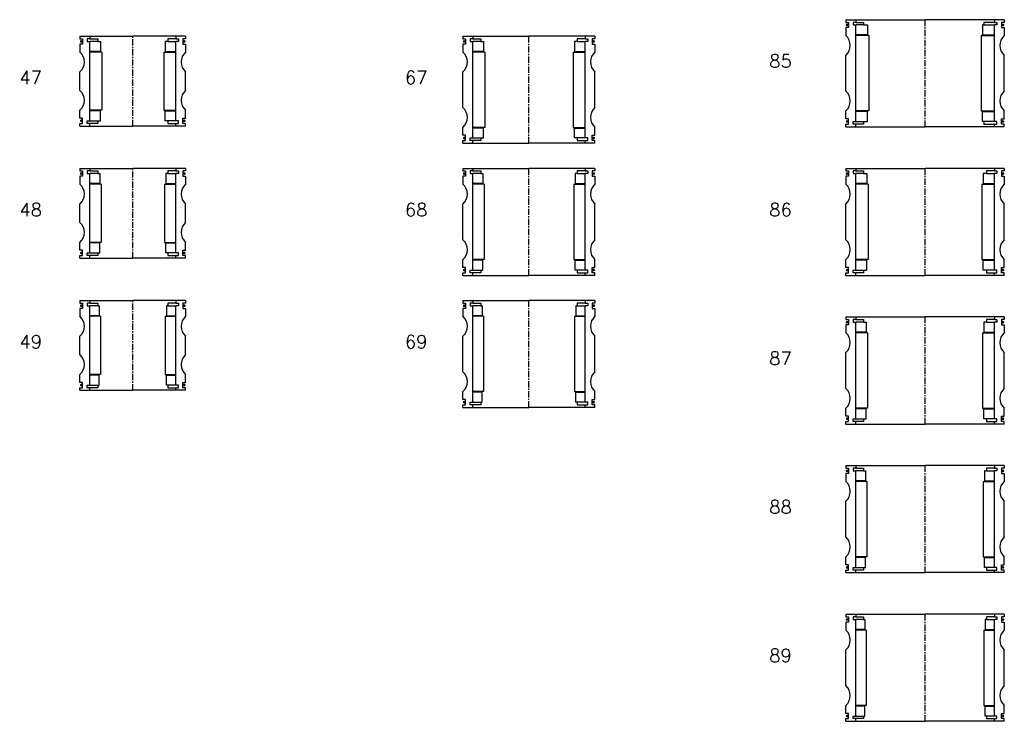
# Model space of a CAD drawing. Extents: x -2018 to 705, y -3434 to 3626.
# Tile 1 of 29: x -986 to -240, y -2308 to -1778. Entities that reach past the tile are written whole.
import ezdxf

# ---------------------------------------------------------------- set-up
doc = ezdxf.new("R2010")
doc.units = 0
doc.header["$LTSCALE"] = 0.15
doc.linetypes.add('CENTER', pattern=[50.8, 31.75, -6.35, 6.35, -6.35])
doc.layers.get('0').update_dxf_attribs({"linetype": 'CONTINUOUS'})
doc.layers.add('CENTER', color=9, linetype='CENTER')
doc.styles.add('ROMANS', font='romans')

# ---------------------------------------------------------------- blocks, each defined once
blk = doc.blocks.new('6S047B')
for p, q in [((-40, 34), (-32.5, 34)), ((-40, 34), (-40, 32)), ((-40, 32), (-38, 32)), ((-38, 32), (-38, 28)), ((-32.5, 32), (-34.5, 32)), ((-34.5, 32), (-34.5, 30)), ((-34.5, 30), (-32.5, 30)), ((-32.5, 34), (0, 34)), ((-32.5, 34), (-32.5, 32)), ((-32.5, 32), (-26.5, 32)), ((-32.5, -30), (-32.5, 30)), ((-26.5, 30), (-32.5, 30)), ((-26.5, 32), (-26.5, 30)), ((-26.5, 30), (-24.5, 30)), ((-24.5, 30), (-24.5, 22.5)), ((32.5, 34), (0, 34)), ((26.5, 30), (24.5, 30)), ((24.5, 30), (24.5, 22.5)), ((32.5, 32), (26.5, 32)), ((26.5, 32), (26.5, 30)), ((26.5, 30), (32.5, 30)), ((32.5, 34), (32.5, 32)), ((40, 34), (32.5, 34)), ((32.5, 32), (34.5, 32)), ((34.5, 30), (32.5, 30)), ((32.5, -30), (32.5, 30)), ((34.5, 32), (34.5, 30)), ((40, 32), (38, 32)), ((38, 32), (38, 28)), ((40, 34), (40, 32)), ((-38, 28), (-40, 28)), ((-40, 28), (-40, 22)), ((-24.5, 22.5), (-32.5, 22.5)), ((24.5, 22.5), (32.5, 22.5)), ((38, 28), (40, 28)), ((40, 28), (40, 22)), ((-23.5, 22), (-32.5, 22)), ((-23.5, 22), (-23.5, -22)), ((23.5, 22), (23.5, -22)), ((23.5, 22), (32.5, 22)), ((-40, -7), (-40, 7)), ((40, -7), (40, 7)), ((-40, -28), (-40, -22)), ((-23.5, -22), (-32.5, -22)), ((23.5, -22), (32.5, -22)), ((40, -28), (40, -22)), ((-38, -28), (-40, -28)), ((-38, -32), (-38, -28)), ((-24.5, -22.5), (-32.5, -22.5)), ((-24.5, -30), (-24.5, -22.5)), ((24.5, -30), (24.5, -22.5)), ((24.5, -22.5), (32.5, -22.5)), ((38, -32), (38, -28)), ((38, -28), (40, -28)), ((-40, -34), (-40, -32)), ((-40, -32), (-38, -32)), ((-40, -34), (-32.5, -34)), ((-34.5, -32), (-34.5, -30)), ((-34.5, -30), (-32.5, -30)), ((-32.5, -32), (-34.5, -32)), ((-32.5, -30), (-26.5, -30)), ((-32.5, -34), (-32.5, -32)), ((-26.5, -32), (-32.5, -32)), ((-32.5, -34), (0, -34)), ((-26.5, -30), (-26.5, -32)), ((-26.5, -30), (-24.5, -30)), ((32.5, -34), (0, -34)), ((26.5, -30), (24.5, -30)), ((32.5, -30), (26.5, -30)), ((26.5, -30), (26.5, -32)), ((26.5, -32), (32.5, -32)), ((34.5, -30), (32.5, -30)), ((32.5, -34), (32.5, -32)), ((32.5, -32), (34.5, -32)), ((40, -34), (32.5, -34)), ((34.5, -32), (34.5, -30)), ((40, -32), (38, -32)), ((40, -34), (40, -32))]:
    blk.add_line(p, q)
at = {"const_width": 0.95}
for points in [[(-38.51, 30.04, -1), (-39.56, 30.04, -1)], [(38.51, 30.04, 1), (39.56, 30.04, 1)], [(-38.45, -30.02, -1), (-39.5, -30.02, -1)], [(38.45, -30.02, 1), (39.5, -30.02, 1)]]:
    blk.add_lwpolyline(points, format="xyb", close=True, dxfattribs=at)
for centre, start, end in [((-46.61, 14.5), 311.40962, 48.59038), ((46.61, 14.5), 131.40962, 228.59038), ((-46.61, -14.5), 311.40962, 48.59038), ((46.61, -14.5), 131.40962, 228.59038)]:
    blk.add_arc(centre, 10, start, end)
at = {"layer": 'CENTER'}
blk.add_line((0, -34), (0, 34), dxfattribs=at)
blk = doc.blocks.new('6S048B')
for p, q in [((-40, 34), (-32.5, 34)), ((-40, 34), (-40, 32)), ((-40, 32), (-38, 32)), ((-38, 32), (-38, 28)), ((-32.5, 32), (-34.5, 32)), ((-34.5, 32), (-34.5, 30)), ((-34.5, 30), (-32.5, 30)), ((-32.5, 34), (0, 34)), ((-32.5, 34), (-32.5, 32)), ((-32.5, 32), (-26.5, 32)), ((-32.5, -30), (-32.5, 30)), ((-26.5, 30), (-32.5, 30)), ((-26.5, 32), (-26.5, 30)), ((-26.5, 30), (-25, 30)), ((-25, 30), (-25, 22.5)), ((32.5, 34), (0, 34)), ((26.5, 30), (25, 30)), ((25, 30), (25, 22.5)), ((32.5, 32), (26.5, 32)), ((26.5, 32), (26.5, 30)), ((26.5, 30), (32.5, 30)), ((32.5, 34), (32.5, 32)), ((40, 34), (32.5, 34)), ((32.5, 32), (34.5, 32)), ((34.5, 30), (32.5, 30)), ((32.5, -30), (32.5, 30)), ((34.5, 32), (34.5, 30)), ((40, 32), (38, 32)), ((38, 32), (38, 28)), ((40, 34), (40, 32)), ((-38, 28), (-40, 28)), ((-40, 28), (-40, 22)), ((-25, 22.5), (-32.5, 22.5)), ((25, 22.5), (32.5, 22.5)), ((38, 28), (40, 28)), ((40, 28), (40, 22)), ((-24, 22), (-32.5, 22)), ((-24, 22), (-24, -22)), ((24, 22), (24, -22)), ((24, 22), (32.5, 22)), ((-40, -7), (-40, 7)), ((40, -7), (40, 7)), ((-40, -28), (-40, -22)), ((-24, -22), (-32.5, -22)), ((24, -22), (32.5, -22)), ((40, -28), (40, -22)), ((-38, -28), (-40, -28)), ((-38, -32), (-38, -28)), ((-25, -22.5), (-32.5, -22.5)), ((-25, -30), (-25, -22.5)), ((25, -30), (25, -22.5)), ((25, -22.5), (32.5, -22.5)), ((38, -32), (38, -28)), ((38, -28), (40, -28)), ((-40, -34), (-40, -32)), ((-40, -32), (-38, -32)), ((-40, -34), (-32.5, -34)), ((-34.5, -32), (-34.5, -30)), ((-34.5, -30), (-32.5, -30)), ((-32.5, -32), (-34.5, -32)), ((-32.5, -30), (-26.5, -30)), ((-32.5, -34), (-32.5, -32)), ((-26.5, -32), (-32.5, -32)), ((-32.5, -34), (0, -34)), ((-26.5, -30), (-26.5, -32)), ((-26.5, -30), (-25, -30)), ((32.5, -34), (0, -34)), ((26.5, -30), (25, -30)), ((32.5, -30), (26.5, -30)), ((26.5, -30), (26.5, -32)), ((26.5, -32), (32.5, -32)), ((34.5, -30), (32.5, -30)), ((32.5, -34), (32.5, -32)), ((32.5, -32), (34.5, -32)), ((40, -34), (32.5, -34)), ((34.5, -32), (34.5, -30)), ((40, -32), (38, -32)), ((40, -34), (40, -32))]:
    blk.add_line(p, q)
at = {"const_width": 0.95}
for points in [[(-38.51, 30.04, -1), (-39.56, 30.04, -1)], [(38.51, 30.04, 1), (39.56, 30.04, 1)], [(-38.45, -30.02, -1), (-39.5, -30.02, -1)], [(38.45, -30.02, 1), (39.5, -30.02, 1)]]:
    blk.add_lwpolyline(points, format="xyb", close=True, dxfattribs=at)
for centre, start, end in [((-46.61, 14.5), 311.40962, 48.59038), ((46.61, 14.5), 131.40962, 228.59038), ((-46.61, -14.5), 311.40962, 48.59038), ((46.61, -14.5), 131.40962, 228.59038)]:
    blk.add_arc(centre, 10, start, end)
at = {"layer": 'CENTER'}
blk.add_line((0, -34), (0, 34), dxfattribs=at)
blk = doc.blocks.new('6S049B')
for p, q in [((-40, 34), (-32.5, 34)), ((-40, 34), (-40, 32)), ((-40, 32), (-38, 32)), ((-38, 32), (-38, 28)), ((-32.5, 32), (-34.5, 32)), ((-34.5, 32), (-34.5, 30)), ((-34.5, 30), (-32.5, 30)), ((-32.5, 34), (0, 34)), ((-32.5, 34), (-32.5, 32)), ((-32.5, 32), (-26.5, 32)), ((-32.5, -30), (-32.5, 30)), ((-26.5, 30), (-32.5, 30)), ((-26.5, 32), (-26.5, 30)), ((-26.5, 30), (-25.5, 30)), ((-25.5, 30), (-25.5, 22.5)), ((32.5, 34), (0, 34)), ((26.5, 30), (25.5, 30)), ((25.5, 30), (25.5, 22.5)), ((32.5, 32), (26.5, 32)), ((26.5, 32), (26.5, 30)), ((26.5, 30), (32.5, 30)), ((32.5, 34), (32.5, 32)), ((40, 34), (32.5, 34)), ((32.5, 32), (34.5, 32)), ((34.5, 30), (32.5, 30)), ((32.5, -30), (32.5, 30)), ((34.5, 32), (34.5, 30)), ((40, 32), (38, 32)), ((38, 32), (38, 28)), ((40, 34), (40, 32)), ((-38, 28), (-40, 28)), ((-40, 28), (-40, 22)), ((-25.5, 22.5), (-32.5, 22.5)), ((25.5, 22.5), (32.5, 22.5)), ((38, 28), (40, 28)), ((40, 28), (40, 22)), ((-24.5, 22), (-32.5, 22)), ((-24.5, 22), (-24.5, -22)), ((24.5, 22), (24.5, -22)), ((24.5, 22), (32.5, 22)), ((-40, -7), (-40, 7)), ((40, -7), (40, 7)), ((-40, -28), (-40, -22)), ((-24.5, -22), (-32.5, -22)), ((24.5, -22), (32.5, -22)), ((40, -28), (40, -22)), ((-38, -28), (-40, -28)), ((-38, -32), (-38, -28)), ((-25.5, -22.5), (-32.5, -22.5)), ((-25.5, -30), (-25.5, -22.5)), ((25.5, -30), (25.5, -22.5)), ((25.5, -22.5), (32.5, -22.5)), ((38, -32), (38, -28)), ((38, -28), (40, -28)), ((-40, -34), (-40, -32)), ((-40, -32), (-38, -32)), ((-40, -34), (-32.5, -34)), ((-34.5, -32), (-34.5, -30)), ((-34.5, -30), (-32.5, -30)), ((-32.5, -32), (-34.5, -32)), ((-32.5, -30), (-26.5, -30)), ((-32.5, -34), (-32.5, -32)), ((-26.5, -32), (-32.5, -32)), ((-32.5, -34), (0, -34)), ((-26.5, -30), (-26.5, -32)), ((-26.5, -30), (-25.5, -30)), ((32.5, -34), (0, -34)), ((26.5, -30), (25.5, -30)), ((32.5, -30), (26.5, -30)), ((26.5, -30), (26.5, -32)), ((26.5, -32), (32.5, -32)), ((34.5, -30), (32.5, -30)), ((32.5, -34), (32.5, -32)), ((32.5, -32), (34.5, -32)), ((40, -34), (32.5, -34)), ((34.5, -32), (34.5, -30)), ((40, -32), (38, -32)), ((40, -34), (40, -32))]:
    blk.add_line(p, q)
at = {"const_width": 0.95}
for points in [[(-38.51, 30.04, -1), (-39.56, 30.04, -1)], [(38.51, 30.04, 1), (39.56, 30.04, 1)], [(-38.45, -30.02, -1), (-39.5, -30.02, -1)], [(38.45, -30.02, 1), (39.5, -30.02, 1)]]:
    blk.add_lwpolyline(points, format="xyb", close=True, dxfattribs=at)
for centre, start, end in [((-46.61, 14.5), 311.40962, 48.59038), ((46.61, 14.5), 131.40962, 228.59038), ((-46.61, -14.5), 311.40962, 48.59038), ((46.61, -14.5), 131.40962, 228.59038)]:
    blk.add_arc(centre, 10, start, end)
at = {"layer": 'CENTER'}
blk.add_line((0, -34), (0, 34), dxfattribs=at)
blk = doc.blocks.new('6S089B')
for p, q in [((-60, 40.5), (-52.5, 40.5)), ((-60, 40.5), (-60, 38.5)), ((-60, 38.5), (-58, 38.5)), ((-58, 38.5), (-58, 34.5)), ((-52.5, 38.5), (-54.5, 38.5)), ((-54.5, 38.5), (-54.5, 36.5)), ((-52.5, 40.5), (0, 40.5)), ((-52.5, 40.5), (-52.5, 38.5)), ((-52.5, 38.5), (-46.5, 38.5)), ((-46.5, 38.5), (-46.5, 36.5)), ((52.5, 40.5), (0, 40.5)), ((52.5, 38.5), (46.5, 38.5)), ((46.5, 38.5), (46.5, 36.5)), ((52.5, 40.5), (52.5, 38.5)), ((60, 40.5), (52.5, 40.5)), ((52.5, 38.5), (54.5, 38.5)), ((54.5, 38.5), (54.5, 36.5)), ((60, 38.5), (58, 38.5)), ((58, 38.5), (58, 34.5)), ((60, 40.5), (60, 38.5)), ((-58, 34.5), (-60, 34.5)), ((-60, 34.5), (-60, 28.5)), ((-54.5, 36.5), (-52.5, 36.5)), ((-52.5, -36.5), (-52.5, 36.5)), ((-46.5, 36.5), (-52.5, 36.5)), ((-46.5, 36.5), (-45.5, 36.5)), ((-45.5, 36.5), (-45.5, 29)), ((46.5, 36.5), (45.5, 36.5)), ((45.5, 36.5), (45.5, 29)), ((46.5, 36.5), (52.5, 36.5)), ((54.5, 36.5), (52.5, 36.5)), ((52.5, -36.5), (52.5, 36.5)), ((58, 34.5), (60, 34.5)), ((60, 34.5), (60, 28.5)), ((-45.5, 29), (-52.5, 29)), ((-44.5, 28.5), (-52.5, 28.5)), ((-44.5, 28.5), (-44.5, -28.5)), ((44.5, 28.5), (44.5, -28.5)), ((44.5, 28.5), (52.5, 28.5)), ((45.5, 29), (52.5, 29)), ((-60, -13.5), (-60, 13.5)), ((60, -13.5), (60, 13.5)), ((-60, -34.5), (-60, -28.5)), ((-44.5, -28.5), (-52.5, -28.5)), ((-45.5, -29), (-52.5, -29)), ((-45.5, -36.5), (-45.5, -29)), ((44.5, -28.5), (52.5, -28.5)), ((45.5, -36.5), (45.5, -29)), ((45.5, -29), (52.5, -29)), ((60, -34.5), (60, -28.5)), ((-58, -34.5), (-60, -34.5)), ((-58, -38.5), (-58, -34.5)), ((-54.5, -38.5), (-54.5, -36.5)), ((-54.5, -36.5), (-52.5, -36.5)), ((-52.5, -36.5), (-46.5, -36.5)), ((-46.5, -36.5), (-46.5, -38.5)), ((-46.5, -36.5), (-45.5, -36.5)), ((46.5, -36.5), (45.5, -36.5)), ((52.5, -36.5), (46.5, -36.5)), ((46.5, -36.5), (46.5, -38.5)), ((54.5, -36.5), (52.5, -36.5)), ((54.5, -38.5), (54.5, -36.5)), ((58, -38.5), (58, -34.5)), ((58, -34.5), (60, -34.5)), ((-60, -40.5), (-60, -38.5)), ((-60, -38.5), (-58, -38.5)), ((-60, -40.5), (-52.5, -40.5)), ((-52.5, -38.5), (-54.5, -38.5)), ((-52.5, -40.5), (-52.5, -38.5)), ((-46.5, -38.5), (-52.5, -38.5)), ((-52.5, -40.5), (0, -40.5)), ((52.5, -40.5), (0, -40.5)), ((46.5, -38.5), (52.5, -38.5)), ((52.5, -40.5), (52.5, -38.5)), ((52.5, -38.5), (54.5, -38.5)), ((60, -40.5), (52.5, -40.5)), ((60, -38.5), (58, -38.5)), ((60, -40.5), (60, -38.5))]:
    blk.add_line(p, q)
at = {"const_width": 0.95}
for points in [[(-58.51, 36.54, -1), (-59.56, 36.54, -1)], [(58.51, 36.54, 1), (59.56, 36.54, 1)], [(-58.45, -36.52, -1), (-59.5, -36.52, -1)], [(58.45, -36.52, 1), (59.5, -36.52, 1)]]:
    blk.add_lwpolyline(points, format="xyb", close=True, dxfattribs=at)
for centre, start, end in [((-66.61, 21), 311.40962, 48.59038), ((66.61, 21), 131.40962, 228.59038), ((-66.61, -21), 311.40962, 48.59038), ((66.61, -21), 131.40962, 228.59038)]:
    blk.add_arc(centre, 10, start, end)
at = {"layer": 'CENTER'}
blk.add_line((0, -40.5), (0, 40.5), dxfattribs=at)
blk = doc.blocks.new('6S088B')
for p, q in [((-60, 40.5), (-52.5, 40.5)), ((-60, 40.5), (-60, 38.5)), ((-60, 38.5), (-58, 38.5)), ((-58, 38.5), (-58, 34.5)), ((-52.5, 38.5), (-54.5, 38.5)), ((-54.5, 38.5), (-54.5, 36.5)), ((-52.5, 40.5), (0, 40.5)), ((-52.5, 40.5), (-52.5, 38.5)), ((-52.5, 38.5), (-46.5, 38.5)), ((-46.5, 38.5), (-46.5, 36.5)), ((52.5, 40.5), (0, 40.5)), ((52.5, 38.5), (46.5, 38.5)), ((46.5, 38.5), (46.5, 36.5)), ((52.5, 40.5), (52.5, 38.5)), ((60, 40.5), (52.5, 40.5)), ((52.5, 38.5), (54.5, 38.5)), ((54.5, 38.5), (54.5, 36.5)), ((60, 38.5), (58, 38.5)), ((58, 38.5), (58, 34.5)), ((60, 40.5), (60, 38.5)), ((-58, 34.5), (-60, 34.5)), ((-60, 34.5), (-60, 28.5)), ((-54.5, 36.5), (-52.5, 36.5)), ((-52.5, -36.5), (-52.5, 36.5)), ((-46.5, 36.5), (-52.5, 36.5)), ((-46.5, 36.5), (-45, 36.5)), ((-45, 36.5), (-45, 29)), ((46.5, 36.5), (45, 36.5)), ((45, 36.5), (45, 29)), ((46.5, 36.5), (52.5, 36.5)), ((54.5, 36.5), (52.5, 36.5)), ((52.5, -36.5), (52.5, 36.5)), ((58, 34.5), (60, 34.5)), ((60, 34.5), (60, 28.5)), ((-45, 29), (-52.5, 29)), ((-44, 28.5), (-52.5, 28.5)), ((-44, 28.5), (-44, -28.5)), ((44, 28.5), (44, -28.5)), ((44, 28.5), (52.5, 28.5)), ((45, 29), (52.5, 29)), ((-60, -13.5), (-60, 13.5)), ((60, -13.5), (60, 13.5)), ((-60, -34.5), (-60, -28.5)), ((-44, -28.5), (-52.5, -28.5)), ((-45, -29), (-52.5, -29)), ((-45, -36.5), (-45, -29)), ((44, -28.5), (52.5, -28.5)), ((45, -36.5), (45, -29)), ((45, -29), (52.5, -29)), ((60, -34.5), (60, -28.5)), ((-58, -34.5), (-60, -34.5)), ((-58, -38.5), (-58, -34.5)), ((-54.5, -38.5), (-54.5, -36.5)), ((-54.5, -36.5), (-52.5, -36.5)), ((-52.5, -36.5), (-46.5, -36.5)), ((-46.5, -36.5), (-46.5, -38.5)), ((-46.5, -36.5), (-45, -36.5)), ((46.5, -36.5), (45, -36.5)), ((52.5, -36.5), (46.5, -36.5)), ((46.5, -36.5), (46.5, -38.5)), ((54.5, -36.5), (52.5, -36.5)), ((54.5, -38.5), (54.5, -36.5)), ((58, -38.5), (58, -34.5)), ((58, -34.5), (60, -34.5)), ((-60, -40.5), (-60, -38.5)), ((-60, -38.5), (-58, -38.5)), ((-60, -40.5), (-52.5, -40.5)), ((-52.5, -38.5), (-54.5, -38.5)), ((-52.5, -40.5), (-52.5, -38.5)), ((-46.5, -38.5), (-52.5, -38.5)), ((-52.5, -40.5), (0, -40.5)), ((52.5, -40.5), (0, -40.5)), ((46.5, -38.5), (52.5, -38.5)), ((52.5, -40.5), (52.5, -38.5)), ((52.5, -38.5), (54.5, -38.5)), ((60, -40.5), (52.5, -40.5)), ((60, -38.5), (58, -38.5)), ((60, -40.5), (60, -38.5))]:
    blk.add_line(p, q)
at = {"const_width": 0.95}
for points in [[(-58.51, 36.54, -1), (-59.56, 36.54, -1)], [(58.51, 36.54, 1), (59.56, 36.54, 1)], [(-58.45, -36.52, -1), (-59.5, -36.52, -1)], [(58.45, -36.52, 1), (59.5, -36.52, 1)]]:
    blk.add_lwpolyline(points, format="xyb", close=True, dxfattribs=at)
for centre, start, end in [((-66.61, 21), 311.40962, 48.59038), ((66.61, 21), 131.40962, 228.59038), ((-66.61, -21), 311.40962, 48.59038), ((66.61, -21), 131.40962, 228.59038)]:
    blk.add_arc(centre, 10, start, end)
at = {"layer": 'CENTER'}
blk.add_line((0, -40.5), (0, 40.5), dxfattribs=at)
blk = doc.blocks.new('6S087B')
for p, q in [((-60, 40.5), (-52.5, 40.5)), ((-60, 40.5), (-60, 38.5)), ((-60, 38.5), (-58, 38.5)), ((-58, 38.5), (-58, 34.5)), ((-52.5, 38.5), (-54.5, 38.5)), ((-54.5, 38.5), (-54.5, 36.5)), ((-52.5, 40.5), (0, 40.5)), ((-52.5, 40.5), (-52.5, 38.5)), ((-52.5, 38.5), (-46.5, 38.5)), ((-46.5, 38.5), (-46.5, 36.5)), ((52.5, 40.5), (0, 40.5)), ((52.5, 38.5), (46.5, 38.5)), ((46.5, 38.5), (46.5, 36.5)), ((52.5, 40.5), (52.5, 38.5)), ((60, 40.5), (52.5, 40.5)), ((52.5, 38.5), (54.5, 38.5)), ((54.5, 38.5), (54.5, 36.5)), ((60, 38.5), (58, 38.5)), ((58, 38.5), (58, 34.5)), ((60, 40.5), (60, 38.5)), ((-58, 34.5), (-60, 34.5)), ((-60, 34.5), (-60, 28.5)), ((-54.5, 36.5), (-52.5, 36.5)), ((-52.5, -36.5), (-52.5, 36.5)), ((-46.5, 36.5), (-52.5, 36.5)), ((-46.5, 36.5), (-44.5, 36.5)), ((-44.5, 36.5), (-44.5, 29)), ((46.5, 36.5), (44.5, 36.5)), ((44.5, 36.5), (44.5, 29)), ((46.5, 36.5), (52.5, 36.5)), ((54.5, 36.5), (52.5, 36.5)), ((52.5, -36.5), (52.5, 36.5)), ((58, 34.5), (60, 34.5)), ((60, 34.5), (60, 28.5)), ((-44.5, 29), (-52.5, 29)), ((-43.5, 28.5), (-52.5, 28.5)), ((-43.5, 28.5), (-43.5, -28.5)), ((43.5, 28.5), (43.5, -28.5)), ((43.5, 28.5), (52.5, 28.5)), ((44.5, 29), (52.5, 29)), ((-60, -13.5), (-60, 13.5)), ((60, -13.5), (60, 13.5)), ((-60, -34.5), (-60, -28.5)), ((-43.5, -28.5), (-52.5, -28.5)), ((-44.5, -29), (-52.5, -29)), ((-44.5, -36.5), (-44.5, -29)), ((43.5, -28.5), (52.5, -28.5)), ((44.5, -36.5), (44.5, -29)), ((44.5, -29), (52.5, -29)), ((60, -34.5), (60, -28.5)), ((-58, -34.5), (-60, -34.5)), ((-58, -38.5), (-58, -34.5)), ((-54.5, -38.5), (-54.5, -36.5)), ((-54.5, -36.5), (-52.5, -36.5)), ((-52.5, -36.5), (-46.5, -36.5)), ((-46.5, -36.5), (-46.5, -38.5)), ((-46.5, -36.5), (-44.5, -36.5)), ((46.5, -36.5), (44.5, -36.5)), ((52.5, -36.5), (46.5, -36.5)), ((46.5, -36.5), (46.5, -38.5)), ((54.5, -36.5), (52.5, -36.5)), ((54.5, -38.5), (54.5, -36.5)), ((58, -38.5), (58, -34.5)), ((58, -34.5), (60, -34.5)), ((-60, -40.5), (-60, -38.5)), ((-60, -38.5), (-58, -38.5)), ((-60, -40.5), (-52.5, -40.5)), ((-52.5, -38.5), (-54.5, -38.5)), ((-52.5, -40.5), (-52.5, -38.5)), ((-46.5, -38.5), (-52.5, -38.5)), ((-52.5, -40.5), (0, -40.5)), ((52.5, -40.5), (0, -40.5)), ((46.5, -38.5), (52.5, -38.5)), ((52.5, -40.5), (52.5, -38.5)), ((52.5, -38.5), (54.5, -38.5)), ((60, -40.5), (52.5, -40.5)), ((60, -38.5), (58, -38.5)), ((60, -40.5), (60, -38.5))]:
    blk.add_line(p, q)
at = {"const_width": 0.95}
for points in [[(-58.51, 36.54, -1), (-59.56, 36.54, -1)], [(58.51, 36.54, 1), (59.56, 36.54, 1)], [(-58.45, -36.52, -1), (-59.5, -36.52, -1)], [(58.45, -36.52, 1), (59.5, -36.52, 1)]]:
    blk.add_lwpolyline(points, format="xyb", close=True, dxfattribs=at)
for centre, start, end in [((-66.61, 21), 311.40962, 48.59038), ((66.61, 21), 131.40962, 228.59038), ((-66.61, -21), 311.40962, 48.59038), ((66.61, -21), 131.40962, 228.59038)]:
    blk.add_arc(centre, 10, start, end)
at = {"layer": 'CENTER'}
blk.add_line((0, -40.5), (0, 40.5), dxfattribs=at)
blk = doc.blocks.new('6S086B')
for p, q in [((-60, 40.5), (-52.5, 40.5)), ((-60, 40.5), (-60, 38.5)), ((-60, 38.5), (-58, 38.5)), ((-58, 38.5), (-58, 34.5)), ((-52.5, 38.5), (-54.5, 38.5)), ((-54.5, 38.5), (-54.5, 36.5)), ((-52.5, 40.5), (0, 40.5)), ((-52.5, 40.5), (-52.5, 38.5)), ((-52.5, 38.5), (-46.5, 38.5)), ((-46.5, 38.5), (-46.5, 36.5)), ((52.5, 40.5), (0, 40.5)), ((52.5, 38.5), (46.5, 38.5)), ((46.5, 38.5), (46.5, 36.5)), ((52.5, 40.5), (52.5, 38.5)), ((60, 40.5), (52.5, 40.5)), ((52.5, 38.5), (54.5, 38.5)), ((54.5, 38.5), (54.5, 36.5)), ((60, 38.5), (58, 38.5)), ((58, 38.5), (58, 34.5)), ((60, 40.5), (60, 38.5)), ((-58, 34.5), (-60, 34.5)), ((-60, 34.5), (-60, 28.5)), ((-54.5, 36.5), (-52.5, 36.5)), ((-52.5, -36.5), (-52.5, 36.5)), ((-46.5, 36.5), (-52.5, 36.5)), ((-46.5, 36.5), (-44, 36.5)), ((-44, 36.5), (-44, 29)), ((46.5, 36.5), (44, 36.5)), ((44, 36.5), (44, 29)), ((46.5, 36.5), (52.5, 36.5)), ((54.5, 36.5), (52.5, 36.5)), ((52.5, -36.5), (52.5, 36.5)), ((58, 34.5), (60, 34.5)), ((60, 34.5), (60, 28.5)), ((-44, 29), (-52.5, 29)), ((-43, 28.5), (-52.5, 28.5)), ((-43, 28.5), (-43, -28.5)), ((43, 28.5), (43, -28.5)), ((43, 28.5), (52.5, 28.5)), ((44, 29), (52.5, 29)), ((-60, -13.5), (-60, 13.5)), ((60, -13.5), (60, 13.5)), ((-60, -34.5), (-60, -28.5)), ((-43, -28.5), (-52.5, -28.5)), ((-44, -29), (-52.5, -29)), ((-44, -36.5), (-44, -29)), ((43, -28.5), (52.5, -28.5)), ((44, -36.5), (44, -29)), ((44, -29), (52.5, -29)), ((60, -34.5), (60, -28.5)), ((-58, -34.5), (-60, -34.5)), ((-58, -38.5), (-58, -34.5)), ((-54.5, -38.5), (-54.5, -36.5)), ((-54.5, -36.5), (-52.5, -36.5)), ((-52.5, -36.5), (-46.5, -36.5)), ((-46.5, -36.5), (-46.5, -38.5)), ((-46.5, -36.5), (-44, -36.5)), ((46.5, -36.5), (44, -36.5)), ((52.5, -36.5), (46.5, -36.5)), ((46.5, -36.5), (46.5, -38.5)), ((54.5, -36.5), (52.5, -36.5)), ((54.5, -38.5), (54.5, -36.5)), ((58, -38.5), (58, -34.5)), ((58, -34.5), (60, -34.5)), ((-60, -40.5), (-60, -38.5)), ((-60, -38.5), (-58, -38.5)), ((-60, -40.5), (-52.5, -40.5)), ((-52.5, -38.5), (-54.5, -38.5)), ((-52.5, -40.5), (-52.5, -38.5)), ((-46.5, -38.5), (-52.5, -38.5)), ((-52.5, -40.5), (0, -40.5)), ((52.5, -40.5), (0, -40.5)), ((46.5, -38.5), (52.5, -38.5)), ((52.5, -40.5), (52.5, -38.5)), ((52.5, -38.5), (54.5, -38.5)), ((60, -40.5), (52.5, -40.5)), ((60, -38.5), (58, -38.5)), ((60, -40.5), (60, -38.5))]:
    blk.add_line(p, q)
at = {"const_width": 0.95}
for points in [[(-58.51, 36.54, -1), (-59.56, 36.54, -1)], [(58.51, 36.54, 1), (59.56, 36.54, 1)], [(-58.45, -36.52, -1), (-59.5, -36.52, -1)], [(58.45, -36.52, 1), (59.5, -36.52, 1)]]:
    blk.add_lwpolyline(points, format="xyb", close=True, dxfattribs=at)
for centre, start, end in [((-66.61, 21), 311.40962, 48.59038), ((66.61, 21), 131.40962, 228.59038), ((-66.61, -21), 311.40962, 48.59038), ((66.61, -21), 131.40962, 228.59038)]:
    blk.add_arc(centre, 10, start, end)
at = {"layer": 'CENTER'}
blk.add_line((0, -40.5), (0, 40.5), dxfattribs=at)
blk = doc.blocks.new('6S085B')
for p, q in [((-60, 40.5), (-52.5, 40.5)), ((-60, 40.5), (-60, 38.5)), ((-60, 38.5), (-58, 38.5)), ((-58, 38.5), (-58, 34.5)), ((-52.5, 38.5), (-54.5, 38.5)), ((-54.5, 38.5), (-54.5, 36.5)), ((-52.5, 40.5), (0, 40.5)), ((-52.5, 40.5), (-52.5, 38.5)), ((-52.5, 38.5), (-46.5, 38.5)), ((-46.5, 38.5), (-46.5, 36.5)), ((52.5, 40.5), (0, 40.5)), ((52.5, 38.5), (44.5, 38.5)), ((44.5, 38.5), (44.5, 36.5)), ((52.5, 40.5), (52.5, 38.5)), ((60, 40.5), (52.5, 40.5)), ((52.5, 38.5), (54.5, 38.5)), ((54.5, 38.5), (54.5, 36.5)), ((60, 38.5), (58, 38.5)), ((58, 38.5), (58, 34.5)), ((60, 40.5), (60, 38.5)), ((-58, 34.5), (-60, 34.5)), ((-60, 34.5), (-60, 28.5)), ((-54.5, 36.5), (-52.5, 36.5)), ((-52.5, -36.5), (-52.5, 36.5)), ((-46.5, 36.5), (-52.5, 36.5)), ((-46.5, 36.5), (-43.5, 36.5)), ((-43.5, 36.5), (-43.5, 29)), ((44.5, 36.5), (43.5, 36.5)), ((43.5, 36.5), (43.5, 29)), ((44.5, 36.5), (52.5, 36.5)), ((54.5, 36.5), (52.5, 36.5)), ((52.5, -36.5), (52.5, 36.5)), ((58, 34.5), (60, 34.5)), ((60, 34.5), (60, 28.5)), ((-43.5, 29), (-52.5, 29)), ((-42.5, 28.5), (-52.5, 28.5)), ((-42.5, 28.5), (-42.5, -28.5)), ((42.5, 28.5), (42.5, -28.5)), ((42.5, 28.5), (52.5, 28.5)), ((43.5, 29), (52.5, 29)), ((-60, -13.5), (-60, 13.5)), ((60, -13.5), (60, 13.5)), ((-60, -34.5), (-60, -28.5)), ((-42.5, -28.5), (-52.5, -28.5)), ((-43.5, -29), (-52.5, -29)), ((-43.5, -36.5), (-43.5, -29)), ((42.5, -28.5), (52.5, -28.5)), ((43.5, -36.5), (43.5, -29)), ((43.5, -29), (52.5, -29)), ((60, -34.5), (60, -28.5)), ((-58, -34.5), (-60, -34.5)), ((-58, -38.5), (-58, -34.5)), ((-54.5, -38.5), (-54.5, -36.5)), ((-54.5, -36.5), (-52.5, -36.5)), ((-52.5, -36.5), (-46.5, -36.5)), ((-46.5, -36.5), (-46.5, -38.5)), ((-46.5, -36.5), (-43.5, -36.5)), ((44.5, -36.5), (43.5, -36.5)), ((52.5, -36.5), (44.5, -36.5)), ((44.5, -36.5), (44.5, -38.5)), ((54.5, -36.5), (52.5, -36.5)), ((54.5, -38.5), (54.5, -36.5)), ((58, -38.5), (58, -34.5)), ((58, -34.5), (60, -34.5)), ((-60, -40.5), (-60, -38.5)), ((-60, -38.5), (-58, -38.5)), ((-60, -40.5), (-52.5, -40.5)), ((-52.5, -38.5), (-54.5, -38.5)), ((-52.5, -40.5), (-52.5, -38.5)), ((-46.5, -38.5), (-52.5, -38.5)), ((-52.5, -40.5), (0, -40.5)), ((52.5, -40.5), (0, -40.5)), ((44.5, -38.5), (52.5, -38.5)), ((52.5, -40.5), (52.5, -38.5)), ((52.5, -38.5), (54.5, -38.5)), ((60, -40.5), (52.5, -40.5)), ((60, -38.5), (58, -38.5)), ((60, -40.5), (60, -38.5))]:
    blk.add_line(p, q)
at = {"const_width": 0.95}
for points in [[(-58.51, 36.54, -1), (-59.56, 36.54, -1)], [(58.51, 36.54, 1), (59.56, 36.54, 1)], [(-58.45, -36.52, -1), (-59.5, -36.52, -1)], [(58.45, -36.52, 1), (59.5, -36.52, 1)]]:
    blk.add_lwpolyline(points, format="xyb", close=True, dxfattribs=at)
for centre, start, end in [((-66.61, 21), 311.40962, 48.59038), ((66.61, 21), 131.40962, 228.59038), ((-66.61, -21), 311.40962, 48.59038), ((66.61, -21), 131.40962, 228.59038)]:
    blk.add_arc(centre, 10, start, end)
at = {"layer": 'CENTER'}
blk.add_line((0, -40.5), (0, 40.5), dxfattribs=at)
blk = doc.blocks.new('6S069B')
for p, q in [((-50, 40.5), (-42.5, 40.5)), ((-50, 40.5), (-50, 38.5)), ((-50, 38.5), (-48, 38.5)), ((-48, 38.5), (-48, 34.5)), ((-42.5, 38.5), (-44.5, 38.5)), ((-44.5, 38.5), (-44.5, 36.5)), ((-42.5, 40.5), (0, 40.5)), ((-42.5, 40.5), (-42.5, 38.5)), ((-42.5, 38.5), (-36.5, 38.5)), ((-36.5, 38.5), (-36.5, 36.5)), ((42.5, 40.5), (0, 40.5)), ((42.5, 38.5), (36.5, 38.5)), ((36.5, 38.5), (36.5, 36.5)), ((42.5, 40.5), (42.5, 38.5)), ((50, 40.5), (42.5, 40.5)), ((42.5, 38.5), (44.5, 38.5)), ((44.5, 38.5), (44.5, 36.5)), ((50, 38.5), (48, 38.5)), ((48, 38.5), (48, 34.5)), ((50, 40.5), (50, 38.5)), ((-48, 34.5), (-50, 34.5)), ((-50, 34.5), (-50, 28.5)), ((-44.5, 36.5), (-42.5, 36.5)), ((-42.5, -36.5), (-42.5, 36.5)), ((-36.5, 36.5), (-42.5, 36.5)), ((-36.5, 36.5), (-35.5, 36.5)), ((-35.5, 36.5), (-35.5, 29)), ((36.5, 36.5), (35.5, 36.5)), ((35.5, 36.5), (35.5, 29)), ((36.5, 36.5), (42.5, 36.5)), ((44.5, 36.5), (42.5, 36.5)), ((42.5, -36.5), (42.5, 36.5)), ((48, 34.5), (50, 34.5)), ((50, 34.5), (50, 28.5)), ((-35.5, 29), (-42.5, 29)), ((-34.5, 28.5), (-42.5, 28.5)), ((-34.5, 28.5), (-34.5, -28.5)), ((34.5, 28.5), (34.5, -28.5)), ((34.5, 28.5), (42.5, 28.5)), ((35.5, 29), (42.5, 29)), ((-50, -13.5), (-50, 13.5)), ((50, -13.5), (50, 13.5)), ((-50, -34.5), (-50, -28.5)), ((-34.5, -28.5), (-42.5, -28.5)), ((-35.5, -29), (-42.5, -29)), ((-35.5, -36.5), (-35.5, -29)), ((34.5, -28.5), (42.5, -28.5)), ((35.5, -36.5), (35.5, -29)), ((35.5, -29), (42.5, -29)), ((50, -34.5), (50, -28.5)), ((-48, -34.5), (-50, -34.5)), ((-48, -38.5), (-48, -34.5)), ((-44.5, -38.5), (-44.5, -36.5)), ((-44.5, -36.5), (-42.5, -36.5)), ((-42.5, -36.5), (-36.5, -36.5)), ((-36.5, -36.5), (-36.5, -38.5)), ((-36.5, -36.5), (-35.5, -36.5)), ((36.5, -36.5), (35.5, -36.5)), ((42.5, -36.5), (36.5, -36.5)), ((36.5, -36.5), (36.5, -38.5)), ((44.5, -36.5), (42.5, -36.5)), ((44.5, -38.5), (44.5, -36.5)), ((48, -38.5), (48, -34.5)), ((48, -34.5), (50, -34.5)), ((-50, -40.5), (-50, -38.5)), ((-50, -38.5), (-48, -38.5)), ((-50, -40.5), (-42.5, -40.5)), ((-42.5, -38.5), (-44.5, -38.5)), ((-42.5, -40.5), (-42.5, -38.5)), ((-36.5, -38.5), (-42.5, -38.5)), ((-42.5, -40.5), (0, -40.5)), ((42.5, -40.5), (0, -40.5)), ((36.5, -38.5), (42.5, -38.5)), ((42.5, -40.5), (42.5, -38.5)), ((42.5, -38.5), (44.5, -38.5)), ((50, -40.5), (42.5, -40.5)), ((50, -38.5), (48, -38.5)), ((50, -40.5), (50, -38.5))]:
    blk.add_line(p, q)
at = {"const_width": 0.95}
for points in [[(-48.51, 36.54, -1), (-49.56, 36.54, -1)], [(48.51, 36.54, 1), (49.56, 36.54, 1)], [(-48.45, -36.52, -1), (-49.5, -36.52, -1)], [(48.45, -36.52, 1), (49.5, -36.52, 1)]]:
    blk.add_lwpolyline(points, format="xyb", close=True, dxfattribs=at)
for centre, start, end in [((-56.61, 21), 311.40962, 48.59038), ((56.61, 21), 131.40962, 228.59038), ((-56.61, -21), 311.40962, 48.59038), ((56.61, -21), 131.40962, 228.59038)]:
    blk.add_arc(centre, 10, start, end)
at = {"layer": 'CENTER'}
blk.add_line((0, -40.5), (0, 40.5), dxfattribs=at)
blk = doc.blocks.new('6S068B')
for p, q in [((-50, 40.5), (-42.5, 40.5)), ((-50, 40.5), (-50, 38.5)), ((-50, 38.5), (-48, 38.5)), ((-48, 38.5), (-48, 34.5)), ((-42.5, 38.5), (-44.5, 38.5)), ((-44.5, 38.5), (-44.5, 36.5)), ((-42.5, 40.5), (0, 40.5)), ((-42.5, 40.5), (-42.5, 38.5)), ((-42.5, 38.5), (-36.5, 38.5)), ((-36.5, 38.5), (-36.5, 36.5)), ((42.5, 40.5), (0, 40.5)), ((42.5, 38.5), (36.5, 38.5)), ((36.5, 38.5), (36.5, 36.5)), ((42.5, 40.5), (42.5, 38.5)), ((50, 40.5), (42.5, 40.5)), ((42.5, 38.5), (44.5, 38.5)), ((44.5, 38.5), (44.5, 36.5)), ((50, 38.5), (48, 38.5)), ((48, 38.5), (48, 34.5)), ((50, 40.5), (50, 38.5)), ((-48, 34.5), (-50, 34.5)), ((-50, 34.5), (-50, 28.5)), ((-44.5, 36.5), (-42.5, 36.5)), ((-42.5, -36.5), (-42.5, 36.5)), ((-36.5, 36.5), (-42.5, 36.5)), ((-36.5, 36.5), (-35, 36.5)), ((-35, 36.5), (-35, 29)), ((36.5, 36.5), (35, 36.5)), ((35, 36.5), (35, 29)), ((36.5, 36.5), (42.5, 36.5)), ((44.5, 36.5), (42.5, 36.5)), ((42.5, -36.5), (42.5, 36.5)), ((48, 34.5), (50, 34.5)), ((50, 34.5), (50, 28.5)), ((-35, 29), (-42.5, 29)), ((-34, 28.5), (-42.5, 28.5)), ((-34, 28.5), (-34, -28.5)), ((34, 28.5), (34, -28.5)), ((34, 28.5), (42.5, 28.5)), ((35, 29), (42.5, 29)), ((-50, -13.5), (-50, 13.5)), ((50, -13.5), (50, 13.5)), ((-50, -34.5), (-50, -28.5)), ((-34, -28.5), (-42.5, -28.5)), ((-35, -29), (-42.5, -29)), ((-35, -36.5), (-35, -29)), ((34, -28.5), (42.5, -28.5)), ((35, -36.5), (35, -29)), ((35, -29), (42.5, -29)), ((50, -34.5), (50, -28.5)), ((-48, -34.5), (-50, -34.5)), ((-48, -38.5), (-48, -34.5)), ((-44.5, -38.5), (-44.5, -36.5)), ((-44.5, -36.5), (-42.5, -36.5)), ((-42.5, -36.5), (-36.5, -36.5)), ((-36.5, -36.5), (-36.5, -38.5)), ((-36.5, -36.5), (-35, -36.5)), ((36.5, -36.5), (35, -36.5)), ((42.5, -36.5), (36.5, -36.5)), ((36.5, -36.5), (36.5, -38.5)), ((44.5, -36.5), (42.5, -36.5)), ((44.5, -38.5), (44.5, -36.5)), ((48, -38.5), (48, -34.5)), ((48, -34.5), (50, -34.5)), ((-50, -40.5), (-50, -38.5)), ((-50, -38.5), (-48, -38.5)), ((-50, -40.5), (-42.5, -40.5)), ((-42.5, -38.5), (-44.5, -38.5)), ((-42.5, -40.5), (-42.5, -38.5)), ((-36.5, -38.5), (-42.5, -38.5)), ((-42.5, -40.5), (0, -40.5)), ((42.5, -40.5), (0, -40.5)), ((36.5, -38.5), (42.5, -38.5)), ((42.5, -40.5), (42.5, -38.5)), ((42.5, -38.5), (44.5, -38.5)), ((50, -40.5), (42.5, -40.5)), ((50, -38.5), (48, -38.5)), ((50, -40.5), (50, -38.5))]:
    blk.add_line(p, q)
at = {"const_width": 0.95}
for points in [[(-48.51, 36.54, -1), (-49.56, 36.54, -1)], [(48.51, 36.54, 1), (49.56, 36.54, 1)], [(-48.45, -36.52, -1), (-49.5, -36.52, -1)], [(48.45, -36.52, 1), (49.5, -36.52, 1)]]:
    blk.add_lwpolyline(points, format="xyb", close=True, dxfattribs=at)
for centre, start, end in [((-56.61, 21), 311.40962, 48.59038), ((56.61, 21), 131.40962, 228.59038), ((-56.61, -21), 311.40962, 48.59038), ((56.61, -21), 131.40962, 228.59038)]:
    blk.add_arc(centre, 10, start, end)
at = {"layer": 'CENTER'}
blk.add_line((0, -40.5), (0, 40.5), dxfattribs=at)
blk = doc.blocks.new('6S067B')
for p, q in [((-50, 40.5), (-42.5, 40.5)), ((-50, 40.5), (-50, 38.5)), ((-50, 38.5), (-48, 38.5)), ((-48, 38.5), (-48, 34.5)), ((-42.5, 38.5), (-44.5, 38.5)), ((-44.5, 38.5), (-44.5, 36.5)), ((-42.5, 40.5), (0, 40.5)), ((-42.5, 40.5), (-42.5, 38.5)), ((-42.5, 38.5), (-36.5, 38.5)), ((-36.5, 38.5), (-36.5, 36.5)), ((42.5, 40.5), (0, 40.5)), ((42.5, 38.5), (36.5, 38.5)), ((36.5, 38.5), (36.5, 36.5)), ((42.5, 40.5), (42.5, 38.5)), ((50, 40.5), (42.5, 40.5)), ((42.5, 38.5), (44.5, 38.5)), ((44.5, 38.5), (44.5, 36.5)), ((50, 38.5), (48, 38.5)), ((48, 38.5), (48, 34.5)), ((50, 40.5), (50, 38.5)), ((-48, 34.5), (-50, 34.5)), ((-50, 34.5), (-50, 28.5)), ((-44.5, 36.5), (-42.5, 36.5)), ((-42.5, -36.5), (-42.5, 36.5)), ((-36.5, 36.5), (-42.5, 36.5)), ((-36.5, 36.5), (-34.5, 36.5)), ((-34.5, 36.5), (-34.5, 29)), ((36.5, 36.5), (34.5, 36.5)), ((34.5, 36.5), (34.5, 29)), ((36.5, 36.5), (42.5, 36.5)), ((44.5, 36.5), (42.5, 36.5)), ((42.5, -36.5), (42.5, 36.5)), ((48, 34.5), (50, 34.5)), ((50, 34.5), (50, 28.5)), ((-34.5, 29), (-42.5, 29)), ((-33.5, 28.5), (-42.5, 28.5)), ((-33.5, 28.5), (-33.5, -28.5)), ((33.5, 28.5), (33.5, -28.5)), ((33.5, 28.5), (42.5, 28.5)), ((34.5, 29), (42.5, 29)), ((-50, -13.5), (-50, 13.5)), ((50, -13.5), (50, 13.5)), ((-50, -34.5), (-50, -28.5)), ((-33.5, -28.5), (-42.5, -28.5)), ((-34.5, -29), (-42.5, -29)), ((-34.5, -36.5), (-34.5, -29)), ((33.5, -28.5), (42.5, -28.5)), ((34.5, -36.5), (34.5, -29)), ((34.5, -29), (42.5, -29)), ((50, -34.5), (50, -28.5)), ((-48, -34.5), (-50, -34.5)), ((-48, -38.5), (-48, -34.5)), ((-44.5, -38.5), (-44.5, -36.5)), ((-44.5, -36.5), (-42.5, -36.5)), ((-42.5, -36.5), (-36.5, -36.5)), ((-36.5, -36.5), (-36.5, -38.5)), ((-36.5, -36.5), (-34.5, -36.5)), ((36.5, -36.5), (34.5, -36.5)), ((42.5, -36.5), (36.5, -36.5)), ((36.5, -36.5), (36.5, -38.5)), ((44.5, -36.5), (42.5, -36.5)), ((44.5, -38.5), (44.5, -36.5)), ((48, -38.5), (48, -34.5)), ((48, -34.5), (50, -34.5)), ((-50, -40.5), (-50, -38.5)), ((-50, -38.5), (-48, -38.5)), ((-50, -40.5), (-42.5, -40.5)), ((-42.5, -38.5), (-44.5, -38.5)), ((-42.5, -40.5), (-42.5, -38.5)), ((-36.5, -38.5), (-42.5, -38.5)), ((-42.5, -40.5), (0, -40.5)), ((42.5, -40.5), (0, -40.5)), ((36.5, -38.5), (42.5, -38.5)), ((42.5, -40.5), (42.5, -38.5)), ((42.5, -38.5), (44.5, -38.5)), ((50, -40.5), (42.5, -40.5)), ((50, -38.5), (48, -38.5)), ((50, -40.5), (50, -38.5))]:
    blk.add_line(p, q)
at = {"const_width": 0.95}
for points in [[(-48.51, 36.54, -1), (-49.56, 36.54, -1)], [(48.51, 36.54, 1), (49.56, 36.54, 1)], [(-48.45, -36.52, -1), (-49.5, -36.52, -1)], [(48.45, -36.52, 1), (49.5, -36.52, 1)]]:
    blk.add_lwpolyline(points, format="xyb", close=True, dxfattribs=at)
for centre, start, end in [((-56.61, 21), 311.40962, 48.59038), ((56.61, 21), 131.40962, 228.59038), ((-56.61, -21), 311.40962, 48.59038), ((56.61, -21), 131.40962, 228.59038)]:
    blk.add_arc(centre, 10, start, end)
at = {"layer": 'CENTER'}
blk.add_line((0, -40.5), (0, 40.5), dxfattribs=at)

msp = doc.modelspace()

# ---------------------------------------------------------------- block references
for name, p in [('6S085B', (-300, -1818)), ('6S047B', (-900, -1824)), ('6S067B', (-600, -1830.5)), ('6S048B', (-900, -1924)), ('6S068B', (-600, -1930.5)), ('6S086B', (-300, -1930.5)), ('6S049B', (-900, -2024)), ('6S069B', (-600, -2030.5)), ('6S087B', (-300, -2043)), ('6S088B', (-300, -2155.5)), ('6S089B', (-300, -2268))]:
    msp.add_blockref(name, p)

# ---------------------------------------------------------------- texts
at = {"style": 'ROMANS'}
for s, p in [('85', (-418.03, -1813.76)), ('47', (-985.92, -1826.26)), ('67', (-693.95, -1826.26)), ('48', (-985.92, -1926.26)), ('68', (-693.95, -1926.26)), ('86', (-418.03, -1926.26)), ('49', (-985.92, -2026.26)), ('69', (-693.95, -2026.26)), ('87', (-418.03, -2038.76)), ('88', (-418.03, -2151.26)), ('89', (-418.03, -2263.76))]:
    msp.add_text(s, height=10, dxfattribs=at).set_placement(p)

doc.saveas('drawing.dxf')
